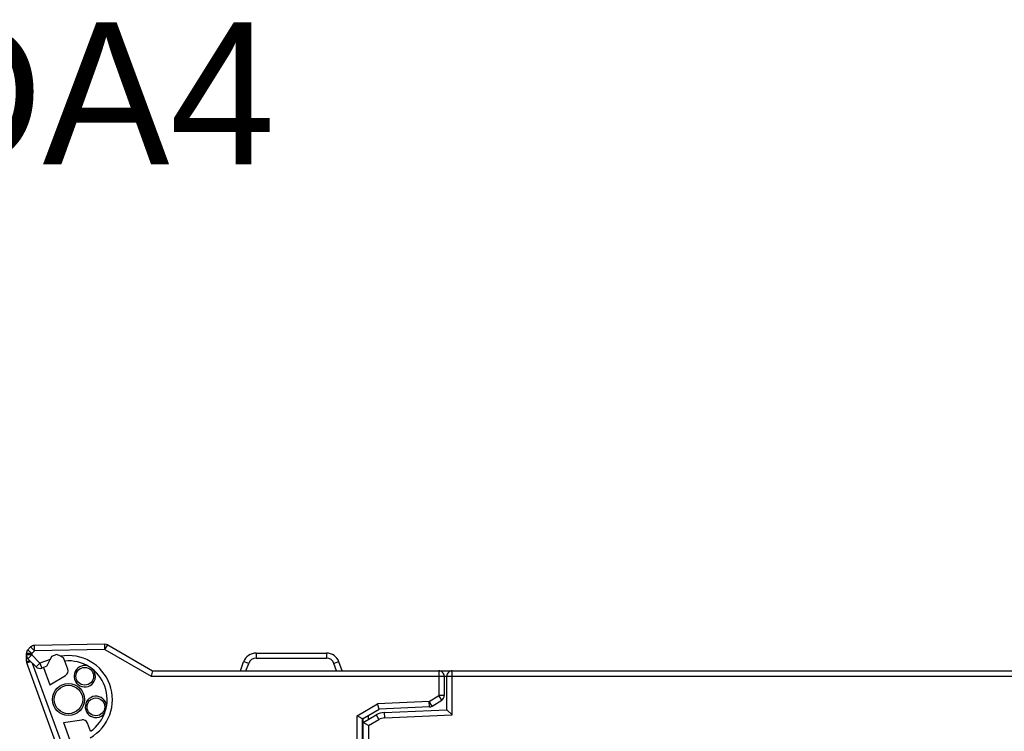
# Model space of a CAD drawing. Extents: x 0 to 188, y 0 to 176.
# Tile 31 of 33: x 63 to 118, y 136 to 176. Entities that reach past the tile are written whole.
import ezdxf

# ---------------------------------------------------------------- set-up
doc = ezdxf.new("R2010")
doc.units = 0
doc.header["$LTSCALE"] = 11.47995
doc.header["$MEASUREMENT"] = 0
doc.layers.get('0').update_dxf_attribs({"linetype": 'CONTINUOUS'})
doc.styles.add('TEXTSTYLE_3', font='txt')

msp = doc.modelspace()

# ---------------------------------------------------------------- linework, layer by layer
at = {"color": 7, "linetype": 'CONTINUOUS'}
for p, q in [((63.5497, 140.9497), (63.3963, 140.796)), ((63.6082, 140.5838), (63.3963, 140.796)), ((63.7619, 140.7374), (63.5497, 140.9497)), ((63.7619, 140.7374), (63.6082, 140.5838)), ((67.7251, 141.1068), (63.7567, 141.0375)), ((63.7619, 140.7374), (63.7567, 141.0375)), ((67.7303, 140.8067), (63.7619, 140.7374)), ((67.7303, 140.8067), (67.7251, 141.1068)), ((67.7303, 140.8067), (67.8805, 141.0664)), ((67.7303, 140.8067), (70.3262, 139.3081)), ((67.8805, 141.0664), (70.4064, 139.6081)), ((63.3085, 140.1611), (63.3085, 140.5838)), ((63.6082, 140.5838), (63.3085, 140.5838)), ((63.6082, 140.5018), (63.3085, 140.5018)), ((63.3085, 140.1611), (63.5249, 140.1611)), ((63.3264, 140.0584), (63.5469, 140.1387)), ((63.6082, 140.5018), (63.3963, 140.2896)), ((63.8556, 139.83), (63.3963, 140.2896)), ((63.6082, 140.5838), (63.6082, 140.5018)), ((64.0678, 140.0422), (63.6082, 140.5018)), ((64.64, 140.2503), (64.0678, 140.0422)), ((64.4609, 139.8665), (64.64, 140.2503)), ((64.7148, 140.4105), (64.64, 140.2503)), ((65.02, 140.5218), (64.7148, 140.4105)), ((65.224, 140.4267), (65.02, 140.5218)), ((65.4045, 140.3426), (65.224, 140.4267)), ((65.4714, 140.159), (65.4045, 140.3426)), ((65.6367, 139.7043), (65.4717, 140.1587)), ((75.3443, 139.6081), (75.5286, 140.1146)), ((76.2335, 140.6083), (76.2335, 140.3185)), ((76.2335, 140.6083), (80.1833, 140.6083)), ((76.2335, 140.3185), (80.1833, 140.3185)), ((80.1833, 140.6083), (80.1833, 140.3185)), ((81.0725, 139.6081), (80.8878, 140.1146)), ((65.2085, 134.888), (63.3264, 140.0584)), ((65.2998, 135.5143), (63.6561, 140.0295)), ((64.0678, 140.0422), (63.8556, 139.83)), ((64.0678, 140.0422), (64.1705, 139.7604)), ((64.4606, 139.8658), (64.1705, 139.7604)), ((64.2728, 139.7976), (64.6318, 138.811)), ((70.4064, 139.6078), (70.3262, 139.3081)), ((70.4064, 139.6081), (86.5085, 139.6081)), ((75.6599, 139.6081), (75.8108, 140.0226)), ((80.7569, 139.6081), (80.606, 140.0226)), ((86.5085, 139.6081), (86.5085, 138.218)), ((86.5092, 139.6081), (126.9084, 139.6081)), ((87.2585, 137.1263), (87.2585, 139.6081)), ((64.6318, 138.811), (65.511, 139.3453)), ((70.3262, 139.3081), (126.9084, 139.3081)), ((86.8082, 139.3081), (86.8082, 138.218)), ((86.9584, 137.4133), (86.9584, 139.3081)), ((85.9655, 137.8725), (86.5085, 138.218)), ((86.1268, 137.6193), (86.6697, 137.9652)), ((86.6697, 137.9652), (86.5085, 138.218)), ((86.8082, 138.218), (86.5085, 138.218)), ((81.9083, 137.0815), (83.0589, 137.7457)), ((82.2083, 136.9082), (83.1454, 137.4491)), ((85.9655, 137.8725), (83.0589, 137.7457)), ((83.145, 137.4491), (83.0589, 137.7457)), ((85.9786, 137.5728), (83.1454, 137.4491)), ((83.4396, 137.2596), (86.9584, 137.4133)), ((85.9786, 137.5728), (85.9655, 137.8725)), ((86.1268, 137.6193), (85.9655, 137.8725)), ((87.2585, 137.1263), (86.9588, 137.4129)), ((65.4014, 136.6963), (66.4184, 136.852)), ((81.9083, 133.358), (81.9083, 137.0815)), ((82.208, 136.9082), (81.9083, 137.0815)), ((82.2083, 133.6581), (82.2083, 136.9082)), ((82.2582, 136.9185), (82.2266, 136.9185)), ((82.2582, 136.708), (82.9835, 137.1267)), ((82.2582, 129.0668), (82.2582, 136.9371)), ((82.5583, 136.8813), (82.5583, 137.1101)), ((82.5583, 136.5348), (83.1333, 136.8669)), ((82.9835, 137.1267), (83.1333, 136.8669)), ((83.4396, 137.2596), (83.4527, 136.9599)), ((83.4527, 136.9599), (87.2585, 137.1263)), ((65.4014, 136.6963), (65.7607, 135.7097)), ((66.911, 136.2037), (66.7457, 136.6581)), ((82.2582, 136.6081), (82.2083, 136.6081)), ((82.5583, 136.5348), (82.2586, 136.708)), ((82.5583, 136.5348), (82.5583, 133.6323))]:
    msp.add_line(p, q, dxfattribs=at)
for centre, radius, start, end in [((65.6746, 137.9931), 2.475, 299.51177, 100.49109), ((65.6742, 137.9929), 2.1752, 304.65548, 95.34028), ((76.2337, 139.8579), 0.7504, 90.01896, 159.99586), ((76.2332, 139.8691), 0.4494, 89.96396, 160.03035), ((80.183, 139.8583), 0.75, 19.98208, 89.97883), ((80.1833, 139.8687), 0.4498, 20.00439, 90.0058), ((64.0677, 140.0426), 0.3003, 225.06635, 290.01744), ((65.3545, 139.6016), 0.3003, 301.39664, 19.99919), ((86.5084, 139.3083), 0.2998, 359.94451, 89.98809), ((87.2585, 139.3081), 0.3001, 89.99824, 180.00176), ((86.5077, 138.2183), 0.3005, 302.62578, 359.95412), ((66.4635, 136.555), 0.3004, 20.06215, 98.63177), ((83.483, 136.2617), 0.9989, 92.49262, 120.00941), ((83.4833, 136.2602), 0.7004, 92.50306, 119.977)]:
    msp.add_arc(centre, radius, start, end, dxfattribs=at)
for points in [[(63.3963, 140.796), (63.3399, 140.7398), (63.3085, 140.6634), (63.3085, 140.5838)], [(63.7567, 141.0375), (63.6789, 141.0361), (63.6048, 141.0044), (63.5497, 140.9497)], [(67.8805, 141.0664), (67.8333, 141.0937), (67.7796, 141.1078), (67.7251, 141.1068)], [(63.3085, 140.5018), (63.3085, 140.4222), (63.3399, 140.3457), (63.3963, 140.2896)], [(63.3085, 140.1611), (63.3085, 140.1259), (63.3144, 140.0911), (63.3264, 140.0584)], [(75.8108, 140.0226), (75.6564, 140.0787), (75.5307, 140.1197), (75.5286, 140.1146)], [(80.8882, 140.1146), (80.8861, 140.1197), (80.7604, 140.0787), (80.606, 140.0226)], [(85.9786, 137.5728), (86.0313, 137.5752), (86.0823, 137.591), (86.1268, 137.6193)]]:
    msp.add_open_spline(points, degree=3, dxfattribs=at)
for points, knots in [([(66.7533, 139.8817), (66.4339, 139.9706), (66.1032, 139.7838), (66.0143, 139.4648), (65.9254, 139.1455), (66.1118, 138.8147), (66.4312, 138.7259), (66.7505, 138.6366), (67.0813, 138.8233), (67.1701, 139.1427), (67.2187, 139.3174), (67.1856, 139.5051), (67.0802, 139.6526)], [0, 0, 0, 0, 1, 1, 1, 2, 2, 2, 3, 3, 3, 4, 4, 4, 4]), ([(67.0923, 139.3036), (67.0923, 139.5799), (66.8683, 139.8038), (66.592, 139.8038), (66.3161, 139.8038), (66.0922, 139.5799), (66.0922, 139.3036), (66.0922, 139.0276), (66.3161, 138.8037), (66.592, 138.8037), (66.8683, 138.8037), (67.0923, 139.0276), (67.0923, 139.3036), (67.0923, 139.3036), (67.0923, 139.3036), (67.0923, 139.3036)], [0, 0, 0, 0, 1, 1, 1, 2, 2, 2, 3, 3, 3, 4, 4, 4, 5, 5, 5, 5]), ([(66.5745, 137.9931), (66.5745, 138.4902), (66.1714, 138.8929), (65.6746, 138.8929), (65.1775, 138.8929), (64.7744, 138.4902), (64.7744, 137.9931), (64.7744, 137.4959), (65.1775, 137.0932), (65.6746, 137.0932), (66.1714, 137.0932), (66.5745, 137.4959), (66.5745, 137.9931), (66.5745, 137.9931), (66.5745, 137.9931), (66.5745, 137.9931)], [0, 0, 0, 0, 1, 1, 1, 2, 2, 2, 3, 3, 3, 4, 4, 4, 5, 5, 5, 5]), ([(66.4745, 137.9931), (66.4745, 138.4348), (66.1163, 138.793), (65.6746, 138.793), (65.2326, 138.793), (64.8743, 138.4348), (64.8743, 137.9931), (64.8743, 137.5511), (65.2326, 137.1931), (65.6746, 137.1931), (66.1163, 137.1931), (66.4745, 137.5511), (66.4745, 137.9931), (66.4745, 137.9931), (66.4745, 137.9931), (66.4745, 137.9931)], [0, 0, 0, 0, 1, 1, 1, 2, 2, 2, 3, 3, 3, 4, 4, 4, 5, 5, 5, 5]), ([(67.8181, 137.6255), (67.7927, 137.9559), (67.504, 138.2029), (67.1736, 138.177), (66.8432, 138.1515), (66.5962, 137.8629), (66.6217, 137.5325), (66.6475, 137.2021), (66.9359, 136.9551), (67.2662, 136.9809), (67.4471, 136.9947), (67.6121, 137.0901), (67.7148, 137.2396)], [0, 0, 0, 0, 1, 1, 1, 2, 2, 2, 3, 3, 3, 4, 4, 4, 4]), ([(67.72, 137.579), (67.72, 137.8549), (67.496, 138.0789), (67.2201, 138.0789), (66.9438, 138.0789), (66.7198, 137.8549), (66.7198, 137.579), (66.7198, 137.3027), (66.9438, 137.0791), (67.2201, 137.0791), (67.496, 137.0791), (67.72, 137.3027), (67.72, 137.579), (67.72, 137.579), (67.72, 137.579), (67.72, 137.579)], [0, 0, 0, 0, 1, 1, 1, 2, 2, 2, 3, 3, 3, 4, 4, 4, 5, 5, 5, 5])]:
    msp.add_open_spline(points, degree=3, knots=knots, dxfattribs=at)

# ---------------------------------------------------------------- texts
at = {"color": 2, "linetype": 'CONTINUOUS', "insert": (0.621, 176.1129), "char_height": 8, "width": 104, "attachment_point": 1, "style": 'TEXTSTYLE_3'}
msp.add_mtext('NZ2FTS-60DA4 ', dxfattribs=at)

doc.saveas('drawing.dxf')
